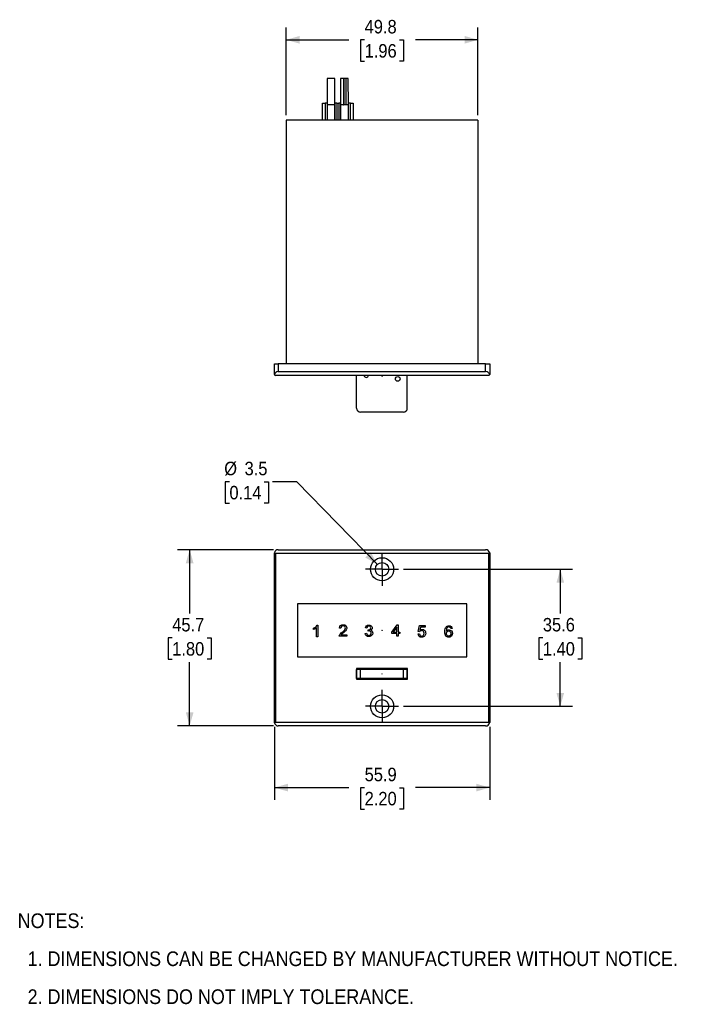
# Model space of a CAD drawing. Header units: millimetres. Extents: x 10 to 432, y 0 to 267.
# Tile 1 of 2: x 10 to 188, y 12 to 267. Entities that reach past the tile are written whole.
import ezdxf

# ---------------------------------------------------------------- set-up
doc = ezdxf.new("R2010")
doc.units = ezdxf.units.MM
doc.linetypes.add('SLD-Center', pattern=[19.05, 15.24, -1.27, 1.27, -1.27])
doc.linetypes.add('SLD-Solid', pattern=[0])
doc.layers.add('CENTER', color=40, linetype='SLD-Center')
doc.layers.add('DIMENSIONS', color=140, linetype='SLD-Solid', lineweight=25)
doc.layers.add('TEXT', color=140, linetype='SLD-Solid', lineweight=25)
doc.styles.add('SLDTEXTSTYLE0', font='GOTHIC.TTF', dxfattribs={"width": 0.913})
doc.dimstyles.new('SLDDIMSTYLE0', dxfattribs={"dimtxt": 3.5, "dimasz": 3.5, "dimexe": 0, "dimexo": 0.0625, "dimgap": 0.875, "dimtad": 0, "dimtih": 1, "dimtoh": 1, "dimdec": 1, "dimrnd": 1e-09, "dimzin": 12, "dimdsep": 46, "dimtxsty": 'SLDTEXTSTYLE0', "dimsah": 1, "dimcen": 0.09, "dimadec": 0, "dimazin": 3, "dimtfac": 1, "dimtdec": 1, "dimtofl": 0, "dimtmove": 0, "dimatfit": 3, "dimfxl": 0, "dimfrac": 2, "dimtolj": 1, "dimtzin": 12, "dimarcsym": 0})
doc.dimstyles.new('SLDDIMSTYLE1', dxfattribs={"dimtxt": 3.5, "dimasz": 3.5, "dimexe": 0, "dimexo": 0.0625, "dimgap": 0.875, "dimtad": 0, "dimtih": 1, "dimtoh": 1, "dimdec": 1, "dimrnd": 1e-09, "dimzin": 12, "dimdsep": 46, "dimtxsty": 'SLDTEXTSTYLE0', "dimsah": 1, "dimcen": 0, "dimadec": 0, "dimazin": 3, "dimtfac": 1, "dimtdec": 1, "dimtofl": 0, "dimtmove": 0, "dimatfit": 3, "dimfxl": 0, "dimfrac": 2, "dimtolj": 1, "dimtzin": 12, "dimarcsym": 0})

# ---------------------------------------------------------------- blocks, each defined once
blk = doc.blocks.new('SW_NOTE_0_2')
at = {"layer": 'TEXT', "color": 0, "char_height": 3.81, "attachment_point": 1, "style": 'SLDTEXTSTYLE0'}
for s, insert in [('NOTES:', (0, 4.87)), ('  1. DIMENSIONS CAN BE CHANGED BY MANUFACTURER WITHOUT NOTICE.', (0, -4.99)), ('  2. DIMENSIONS DO NOT IMPLY TOLERANCE.', (0, -14.84))]:
    blk.add_mtext(s, dxfattribs=dict(at, insert=insert))
blk = doc.blocks.new('_D')
at = {"layer": 'DIMENSIONS'}
for p, q in [((109.4, 124.63), (153.26, 124.63)), ((150.09, 124.63), (150.09, 113.14)), ((145.56, 106.82), (144.5, 106.82)), ((144.5, 106.82), (144.5, 101.27)), ((154.62, 106.82), (155.68, 106.82)), ((155.68, 106.82), (155.68, 101.27)), ((144.5, 101.27), (145.56, 101.27)), ((150.09, 89.07), (150.09, 100.56)), ((155.68, 101.27), (154.62, 101.27)), ((109.4, 89.07), (153.26, 89.07))]:
    blk.add_line(p, q, dxfattribs=at)
for points in [[(150.09, 124.63), (149.09, 121.13), (151.09, 121.13)], [(150.09, 89.07), (151.09, 92.57), (149.09, 92.57)]]:
    blk.add_solid(points, dxfattribs=at)
at = {"layer": 'DIMENSIONS', "char_height": 3.5, "attachment_point": 1, "style": 'SLDTEXTSTYLE0'}
for s, insert in [('35.6', (145.56, 112)), ('1.40', (145.56, 105.74))]:
    blk.add_mtext(s, dxfattribs=dict(at, insert=insert))
blk = doc.blocks.new('_D_1')
at = {"layer": 'DIMENSIONS'}
for p, q in [((64.22, 147.35), (63.15, 147.35)), ((63.15, 147.35), (63.15, 141.8)), ((73.27, 147.35), (74.33, 147.35)), ((74.33, 147.35), (74.33, 141.8)), ((81.75, 147.35), (75.4, 147.35)), ((102.62, 125.88), (81.75, 147.35)), ((63.15, 141.8), (64.22, 141.8)), ((74.33, 141.8), (73.27, 141.8))]:
    blk.add_line(p, q, dxfattribs=at)
blk.add_solid([(102.62, 125.88), (100.9, 129.09), (99.46, 127.7)], dxfattribs=at)
at = {"layer": 'DIMENSIONS', "char_height": 3.5, "attachment_point": 1, "style": 'SLDTEXTSTYLE0'}
for s, insert in [('%%c', (62.87, 152.53)), ('3.5', (68.15, 152.53)), ('0.14', (64.22, 146.27))]:
    blk.add_mtext(s, dxfattribs=dict(at, insert=insert))
blk = doc.blocks.new('_D_2')
at = {"layer": 'DIMENSIONS'}
for p, q in [((75.9, 83.72), (75.9, 64.81)), ((131.78, 83.79), (131.78, 64.81)), ((75.9, 67.99), (95.18, 67.99)), ((99.31, 67.96), (98.25, 67.96)), ((98.25, 67.96), (98.25, 62.41)), ((108.37, 67.96), (109.43, 67.96)), ((109.43, 67.96), (109.43, 62.41)), ((131.78, 67.99), (112.5, 67.99)), ((98.25, 62.41), (99.31, 62.41)), ((109.43, 62.41), (108.37, 62.41))]:
    blk.add_line(p, q, dxfattribs=at)
for points in [[(75.9, 67.99), (79.4, 66.99), (79.4, 68.99)], [(131.78, 67.99), (128.28, 68.99), (128.28, 66.99)]]:
    blk.add_solid(points, dxfattribs=at)
at = {"layer": 'DIMENSIONS', "char_height": 3.5, "attachment_point": 1, "style": 'SLDTEXTSTYLE0'}
for s, insert in [('55.9', (99.31, 73.14)), ('2.20', (99.31, 66.88))]:
    blk.add_mtext(s, dxfattribs=dict(at, insert=insert))
blk = doc.blocks.new('_D_3')
at = {"layer": 'DIMENSIONS'}
for p, q in [((75.63, 129.71), (50.73, 129.71)), ((53.9, 129.71), (53.9, 113.14)), ((49.37, 106.82), (48.31, 106.82)), ((48.31, 106.82), (48.31, 101.27)), ((58.43, 106.82), (59.49, 106.82)), ((59.49, 106.82), (59.49, 101.27)), ((48.31, 101.27), (49.37, 101.27)), ((53.9, 83.99), (53.9, 100.56)), ((59.49, 101.27), (58.43, 101.27)), ((75.63, 83.99), (50.73, 83.99))]:
    blk.add_line(p, q, dxfattribs=at)
for points in [[(53.9, 129.71), (52.9, 126.21), (54.9, 126.21)], [(53.9, 83.99), (54.9, 87.49), (52.9, 87.49)]]:
    blk.add_solid(points, dxfattribs=at)
at = {"layer": 'DIMENSIONS', "char_height": 3.5, "attachment_point": 1, "style": 'SLDTEXTSTYLE0'}
for s, insert in [('45.7', (49.37, 112)), ('1.80', (49.37, 105.74))]:
    blk.add_mtext(s, dxfattribs=dict(at, insert=insert))
blk = doc.blocks.new('SW_CENTERMARKSYMBOL_0')
at = {"layer": 'CENTER', "color": 0}
for p, q in [((0, 2.54), (0, 4.29)), ((-2.54, 0), (-4.29, 0)), ((0, 0), (-2.54, 0)), ((0, 0), (0, 2.54)), ((0, 0), (0, -2.54)), ((0, 0), (2.54, 0)), ((2.54, 0), (4.29, 0)), ((0, -2.54), (0, -4.29))]:
    blk.add_line(p, q, dxfattribs=at)
blk = doc.blocks.new('SW_CENTERMARKSYMBOL_1')
at = {"layer": 'CENTER', "color": 0}
for p, q in [((0, 2.54), (0, 4.29)), ((-2.54, 0), (-4.29, 0)), ((0, 0), (-2.54, 0)), ((0, 0), (0, 2.54)), ((0, 0), (0, -2.54)), ((0, 0), (2.54, 0)), ((2.54, 0), (4.29, 0)), ((0, -2.54), (0, -4.29))]:
    blk.add_line(p, q, dxfattribs=at)
blk = doc.blocks.new('_D_7')
at = {"layer": 'DIMENSIONS'}
for p, q in [((78.95, 242.44), (78.95, 265.18)), ((128.73, 242.44), (128.73, 265.18)), ((78.95, 262), (95.18, 262)), ((99.31, 261.97), (98.25, 261.97)), ((98.25, 261.97), (98.25, 256.42)), ((108.37, 261.97), (109.43, 261.97)), ((109.43, 261.97), (109.43, 256.42)), ((128.73, 262), (112.5, 262)), ((98.25, 256.42), (99.31, 256.42)), ((109.43, 256.42), (108.37, 256.42))]:
    blk.add_line(p, q, dxfattribs=at)
for points in [[(78.95, 262), (82.45, 261), (82.45, 263)], [(128.73, 262), (125.23, 263), (125.23, 261)]]:
    blk.add_solid(points, dxfattribs=at)
at = {"layer": 'DIMENSIONS', "char_height": 3.5, "attachment_point": 1, "style": 'SLDTEXTSTYLE0'}
for s, insert in [('49.8', (99.31, 267.16)), ('1.96', (99.31, 260.89))]:
    blk.add_mtext(s, dxfattribs=dict(at, insert=insert))

msp = doc.modelspace()

# ---------------------------------------------------------------- linework, layer by layer
for p, q in [((89.55, 251.95), (89.57, 245.1)), ((91.57, 245.11), (91.55, 251.96)), ((93.06, 251.97), (93.08, 245.57)), ((93.82, 252), (93.84, 245.15)), ((93.82, 252), (93.87, 252)), ((93.87, 252), (93.89, 245.15)), ((93.92, 252), (93.87, 252)), ((93.92, 252), (93.94, 245.15)), ((94.39, 252), (94.41, 245.15)), ((95.08, 245.12), (95.06, 251.97)), ((88.35, 241.17), (88.35, 245.57)), ((88.35, 245.57), (89.06, 245.57)), ((89.06, 245.57), (89.06, 241.17)), ((89.57, 245.57), (89.06, 245.57)), ((89.57, 245.57), (89.57, 241.17)), ((91.57, 245.57), (91.57, 241.17)), ((92.08, 245.57), (91.57, 245.57)), ((92.08, 245.57), (92.08, 241.17)), ((92.08, 245.57), (92.58, 245.57)), ((92.58, 245.57), (92.58, 241.17)), ((93.08, 245.57), (92.58, 245.57)), ((93.08, 245.57), (93.08, 241.17)), ((95.09, 241.17), (95.09, 245.57)), ((95.6, 245.57), (95.09, 245.57)), ((95.6, 245.57), (96.35, 245.57)), ((95.6, 241.17), (95.6, 245.57)), ((96.35, 245.57), (96.35, 241.17)), ((89.57, 245.1), (89.57, 241.17)), ((91.57, 241.17), (91.57, 245.11)), ((93.84, 245.15), (93.89, 245.15)), ((94.41, 245.15), (93.94, 245.15)), ((95.08, 241.17), (95.08, 245.12)), ((128.73, 241.17), (78.95, 241.17)), ((78.95, 241.17), (78.95, 177.97)), ((128.73, 241.17), (128.73, 177.97)), ((75.9, 175.17), (75.9, 177.97)), ((75.9, 177.97), (76.9, 177.97)), ((76.9, 177.97), (76.9, 175.92)), ((130.71, 177.97), (76.9, 177.97)), ((130.71, 175.92), (130.71, 177.97)), ((130.71, 177.97), (131.78, 177.97)), ((131.78, 177.97), (131.78, 175.17)), ((131.53, 174.92), (76.15, 174.92)), ((76.9, 175.92), (130.71, 175.92)), ((97.24, 166.42), (97.24, 174.92)), ((103.83, 174.92), (103.83, 174.67)), ((103.83, 174.67), (103.85, 174.67)), ((103.85, 174.67), (103.85, 174.92)), ((110.39, 166.42), (110.39, 174.92)), ((109.39, 165.42), (98.24, 165.42)), ((75.9, 84.99), (75.9, 128.71)), ((131.53, 128.71), (76.15, 128.71)), ((76.15, 128.71), (76.15, 84.99)), ((76.9, 129.71), (130.71, 129.71)), ((131.53, 84.99), (131.53, 128.71)), ((131.78, 128.63), (131.78, 85.06)), ((81.87, 115.64), (81.87, 101.92)), ((125.81, 115.64), (81.87, 115.64)), ((125.81, 101.92), (125.81, 115.64)), ((86.95, 110.1), (87.18, 110.1)), ((87.18, 110.1), (87.18, 107.1)), ((106.38, 108.29), (107.74, 110.24)), ((107.74, 110.24), (108.05, 110.24)), ((108.05, 110.24), (108.05, 108.29)), ((113.23, 108.46), (113.52, 110)), ((113.52, 110), (115.01, 110)), ((115.01, 110), (115.01, 109.65)), ((86.08, 108.99), (86.08, 109.35)), ((86.82, 107.1), (86.82, 109.44)), ((93.17, 109.33), (92.79, 109.37)), ((93.23, 107.59), (94.71, 107.59)), ((94.71, 107.59), (94.71, 107.24)), ((99.47, 107.99), (99.83, 108.04)), ((99.86, 109.34), (99.5, 109.41)), ((100.19, 108.61), (100.23, 108.92)), ((106.38, 107.95), (106.38, 108.29)), ((107.68, 107.95), (106.38, 107.95)), ((107.68, 109.64), (106.74, 108.29)), ((106.74, 108.29), (107.68, 108.29)), ((107.68, 108.29), (107.68, 109.64)), ((107.68, 107.24), (107.68, 107.95)), ((108.05, 108.29), (108.45, 108.29)), ((108.05, 107.95), (108.05, 107.24)), ((108.45, 107.95), (108.05, 107.95)), ((108.45, 108.29), (108.45, 107.95)), ((113.17, 107.84), (113.55, 107.86)), ((113.58, 108.41), (113.23, 108.46)), ((113.81, 109.65), (113.66, 108.84)), ((115.01, 109.65), (113.81, 109.65)), ((122.03, 109.25), (121.67, 109.22)), ((87.18, 107.1), (86.82, 107.1)), ((94.71, 107.24), (92.72, 107.24)), ((108.05, 107.24), (107.68, 107.24)), ((81.87, 101.92), (125.81, 101.92)), ((110.44, 98.87), (97.19, 98.87)), ((97.19, 98.87), (97.19, 96.08)), ((97.19, 98.1), (97.24, 98.1)), ((97.24, 96.33), (97.24, 98.63)), ((98.24, 98.63), (97.24, 98.63)), ((98.24, 96.33), (98.24, 98.63)), ((109.39, 98.63), (98.24, 98.63)), ((101.31, 98.87), (101.31, 98.63)), ((106.31, 98.87), (106.31, 98.63)), ((109.39, 96.33), (109.39, 98.63)), ((110.39, 98.63), (109.39, 98.63)), ((110.39, 96.33), (110.39, 98.63)), ((110.39, 98.1), (110.44, 98.1)), ((110.44, 96.08), (110.44, 98.87)), ((97.24, 96.33), (97.19, 96.33)), ((110.44, 96.17), (97.19, 96.17)), ((97.19, 96.08), (110.44, 96.08)), ((98.24, 96.33), (97.24, 96.33)), ((109.39, 96.33), (98.24, 96.33)), ((110.39, 96.33), (109.39, 96.33)), ((110.44, 96.33), (110.39, 96.33)), ((76.15, 84.99), (131.53, 84.99)), ((130.71, 83.99), (76.9, 83.99))]:
    msp.add_line(p, q)
at = {"flags": 128}
for points in [[(97.57, 98.87), (97.79, 98.7), (97.89, 98.63)], [(109.79, 98.63), (110.08, 98.85), (110.11, 98.87)]]:
    msp.add_lwpolyline(points, dxfattribs=at)
for centre, radius in [((107.89, 174.02), 0.6), ((103.84, 124.63), 3), ((103.84, 124.63), 1.75), ((103.84, 108.78), 0.0254), ((103.84, 108.78), 0.01), ((103.81, 97.48), 0.01), ((103.84, 89.07), 3), ((103.84, 89.07), 1.75)]:
    msp.add_circle(centre, radius)
for centre, radius, start, end in [((94.15, 219.37), 32.63, 89.5903, 90.4097), ((94.17, 212.51), 32.63, 89.5903, 90.4097), ((76.9, 174.92), 1, 90, 170.3713), ((76.15, 175.17), 0.25, 199.3263, 270), ((99.74, 175.02), 0.6, 189.5941, 350.4059), ((130.71, 174.84), 1.08, 11.8388, 90), ((131.53, 175.17), 0.25, 270, 335.3034), ((98.24, 166.42), 1, 180, 270), ((109.39, 166.42), 1, 270, 0), ((76.9, 128.71), 1, 90, 170.3713), ((76.15, 128.96), 0.25, 199.3263, 270), ((130.71, 128.63), 1.08, 11.8388, 90), ((131.53, 128.96), 0.25, 270, 335.3034), ((100.27, 109.14), 0.22, 258.4962, 273.8756), ((76.15, 84.74), 0.25, 90, 160.6737), ((76.9, 84.99), 1, 189.6287, 270), ((130.71, 85.06), 1.08, 270, 348.1612), ((131.53, 84.74), 0.25, 24.6966, 90)]:
    msp.add_arc(centre, radius, start, end)
for centre, start_param, end_param in [((90.55, 251.96), 6.282045, 9.423638), ((94.06, 251.97), 1.81638, 3.141779), ((94.06, 251.97), 0.000187, 1.237332), ((90.57, 245.1), 6.282045, 9.423638), ((94.08, 245.12), 1.81638, 3.065279), ((94.08, 245.12), 6.283099, 7.520517)]:
    msp.add_ellipse(centre, major_axis=(1, 0.003), ratio=0.029746, start_param=start_param, end_param=end_param)
for points in [[(93.94, 245.15), (93.92, 245.15), (93.91, 245.15), (93.89, 245.15)], [(75.9, 175.17), (75.9, 175.14), (75.9, 175.11), (75.91, 175.09)], [(131.76, 175.06), (131.77, 175.1), (131.78, 175.13), (131.78, 175.17)], [(75.9, 128.71), (75.9, 128.77), (75.9, 128.82), (75.91, 128.88)], [(131.76, 128.86), (131.77, 128.78), (131.78, 128.71), (131.78, 128.63)], [(75.91, 84.82), (75.9, 84.88), (75.9, 84.93), (75.9, 84.99)], [(131.78, 85.06), (131.78, 84.99), (131.77, 84.92), (131.76, 84.84)]]:
    msp.add_open_spline(points, degree=3)
for points, knots in [([(86.08, 109.35), (86.28, 109.44), (86.46, 109.56), (86.62, 109.7), (86.77, 109.84), (86.88, 109.97), (86.95, 110.1)], [0, 0, 0, 0, 0.553554, 0.553554, 0.553554, 1, 1, 1, 1]), ([(92.72, 107.24), (92.72, 107.32), (92.73, 107.41), (92.76, 107.49), (92.82, 107.62), (92.9, 107.76), (93.12, 108.02), (93.28, 108.17), (93.49, 108.34), (93.82, 108.6), (94.04, 108.82), (94.15, 108.97), (94.27, 109.13), (94.32, 109.27), (94.32, 109.56), (94.27, 109.68), (94.17, 109.78), (94.06, 109.89), (93.93, 109.93), (93.58, 109.93), (93.44, 109.88), (93.33, 109.77), (93.23, 109.67), (93.17, 109.52), (93.17, 109.33)], [0, 0, 0, 0, 0.056605, 0.056605, 0.056605, 0.17946, 0.17946, 0.302315, 0.302315, 0.302315, 0.501258, 0.501258, 0.501258, 0.597261, 0.597261, 0.695968, 0.695968, 0.695968, 0.79202, 0.79202, 0.894933, 0.894933, 0.894933, 1, 1, 1, 1]), ([(92.79, 109.37), (92.82, 109.65), (92.91, 109.87), (93.08, 110.02), (93.25, 110.16), (93.48, 110.24), (94.05, 110.24), (94.28, 110.16), (94.45, 110), (94.62, 109.84), (94.7, 109.64), (94.7, 109.29), (94.68, 109.17), (94.58, 108.94), (94.5, 108.82), (94.27, 108.56), (94.08, 108.39), (93.82, 108.16), (93.6, 107.98), (93.45, 107.85), (93.39, 107.79), (93.33, 107.72), (93.28, 107.65), (93.23, 107.59)], [0, 0, 0, 0, 0.137684, 0.137684, 0.137684, 0.277952, 0.277952, 0.41822, 0.41822, 0.41822, 0.586671, 0.586671, 0.672324, 0.672324, 0.757978, 0.757978, 0.843631, 0.843631, 0.843631, 0.951706, 0.951706, 0.951706, 1, 1, 1, 1]), ([(99.5, 109.41), (99.55, 109.65), (99.65, 109.83), (99.96, 110.1), (100.16, 110.17), (100.55, 110.17), (100.7, 110.13), (100.97, 110), (101.08, 109.9), (101.15, 109.78), (101.22, 109.66), (101.26, 109.54), (101.26, 109.27), (101.22, 109.16), (101.09, 108.95), (100.99, 108.87), (100.85, 108.81)], [0, 0, 0, 0, 0.191729, 0.191729, 0.383458, 0.383458, 0.517185, 0.517185, 0.650913, 0.650913, 0.650913, 0.771953, 0.771953, 0.885976, 0.885976, 1, 1, 1, 1]), ([(100.29, 108.92), (100.44, 108.92), (100.58, 108.96), (100.82, 109.12), (100.89, 109.24), (100.89, 109.54), (100.84, 109.65), (100.75, 109.74), (100.66, 109.83), (100.54, 109.87), (100.26, 109.87), (100.14, 109.82), (100.04, 109.74), (99.95, 109.65), (99.89, 109.52), (99.86, 109.34)], [0, 0, 0, 0, 0.181655, 0.181655, 0.36331, 0.36331, 0.504832, 0.504832, 0.504832, 0.662179, 0.662179, 0.819526, 0.819526, 0.819526, 1, 1, 1, 1]), ([(120.49, 108.54), (120.58, 108.68), (120.68, 108.77), (120.81, 108.84), (120.94, 108.9), (121.07, 108.94), (121.45, 108.94), (121.66, 108.85), (121.82, 108.67), (121.99, 108.49), (122.08, 108.26), (122.08, 107.8), (122.04, 107.63), (121.96, 107.47), (121.88, 107.31), (121.77, 107.19), (121.63, 107.11), (121.49, 107.02), (121.33, 106.98), (120.85, 106.98), (120.61, 107.09), (120.42, 107.31), (120.23, 107.53), (120.13, 107.9), (120.13, 108.97), (120.24, 109.38), (120.45, 109.64), (120.63, 109.87), (120.88, 109.98), (121.42, 109.98), (121.61, 109.91), (121.91, 109.65), (122, 109.47), (122.03, 109.25)], [0, 0, 0, 0, 0.048061, 0.048061, 0.048061, 0.091992, 0.091992, 0.168099, 0.168099, 0.168099, 0.25227, 0.25227, 0.307599, 0.307599, 0.307599, 0.361742, 0.361742, 0.361742, 0.41504, 0.41504, 0.506832, 0.506832, 0.506832, 0.633003, 0.633003, 0.773789, 0.773789, 0.773789, 0.864388, 0.864388, 0.932194, 0.932194, 1, 1, 1, 1]), ([(86.82, 109.44), (86.73, 109.35), (86.61, 109.27), (86.47, 109.18), (86.32, 109.1), (86.19, 109.04), (86.08, 108.99)], [0, 0, 0, 0, 0.500378, 0.500378, 0.500378, 1, 1, 1, 1]), ([(100.85, 108.81), (101.03, 108.77), (101.16, 108.68), (101.26, 108.56), (101.36, 108.43), (101.4, 108.27), (101.4, 107.83), (101.31, 107.61), (101.12, 107.43), (100.93, 107.26), (100.7, 107.17), (100.15, 107.17), (99.94, 107.24), (99.77, 107.39), (99.6, 107.55), (99.5, 107.75), (99.47, 107.99)], [0, 0, 0, 0, 0.125687, 0.125687, 0.125687, 0.2601, 0.2601, 0.443518, 0.443518, 0.443518, 0.643727, 0.643727, 0.824737, 0.824737, 0.824737, 1, 1, 1, 1]), ([(99.83, 108.04), (99.88, 107.83), (99.95, 107.69), (100.04, 107.6), (100.14, 107.51), (100.27, 107.46), (100.41, 107.47), (100.59, 107.47), (100.73, 107.52), (100.85, 107.64), (100.96, 107.76), (101.02, 107.9), (101.02, 108.24), (100.97, 108.38), (100.75, 108.59), (100.61, 108.65), (100.38, 108.65), (100.29, 108.63), (100.19, 108.61)], [0, 0, 0, 0, 0.163118, 0.163118, 0.163118, 0.295689, 0.295689, 0.295689, 0.454622, 0.454622, 0.454622, 0.618649, 0.618649, 0.777085, 0.777085, 0.93552, 0.93552, 1, 1, 1, 1]), ([(113.66, 108.84), (113.84, 108.97), (114.02, 109.03), (114.48, 109.03), (114.7, 108.94), (115.06, 108.58), (115.15, 108.35), (115.15, 107.79), (115.07, 107.56), (114.91, 107.36), (114.72, 107.12), (114.46, 107), (113.86, 107), (113.64, 107.07), (113.46, 107.23), (113.29, 107.38), (113.2, 107.58), (113.17, 107.84)], [0, 0, 0, 0, 0.112615, 0.112615, 0.26163, 0.26163, 0.410645, 0.410645, 0.553364, 0.553364, 0.553364, 0.725553, 0.725553, 0.865779, 0.865779, 0.865779, 1, 1, 1, 1]), ([(113.55, 107.86), (113.58, 107.68), (113.64, 107.53), (113.75, 107.44), (113.85, 107.35), (113.98, 107.3), (114.13, 107.3), (114.31, 107.3), (114.46, 107.37), (114.58, 107.5), (114.7, 107.63), (114.76, 107.81), (114.76, 108.24), (114.7, 108.4), (114.58, 108.52), (114.47, 108.64), (114.32, 108.71), (114, 108.71), (113.89, 108.68), (113.8, 108.62), (113.7, 108.57), (113.63, 108.5), (113.58, 108.41)], [0, 0, 0, 0, 0.129697, 0.129697, 0.129697, 0.242458, 0.242458, 0.242458, 0.381366, 0.381366, 0.381366, 0.537675, 0.537675, 0.684128, 0.684128, 0.684128, 0.826047, 0.826047, 0.915296, 0.915296, 0.915296, 1, 1, 1, 1]), ([(121.67, 109.22), (121.64, 109.36), (121.59, 109.46), (121.53, 109.53), (121.44, 109.63), (121.31, 109.68), (121.05, 109.68), (120.95, 109.65), (120.86, 109.59), (120.75, 109.51), (120.66, 109.38), (120.59, 109.22), (120.53, 109.06), (120.49, 108.84), (120.49, 108.54)], [0, 0, 0, 0, 0.152928, 0.152928, 0.152928, 0.337407, 0.337407, 0.484492, 0.484492, 0.484492, 0.689293, 0.689293, 0.689293, 1, 1, 1, 1]), ([(120.54, 107.98), (120.54, 107.86), (120.57, 107.74), (120.68, 107.51), (120.75, 107.42), (120.84, 107.37), (120.94, 107.31), (121.04, 107.28), (121.15, 107.28), (121.3, 107.28), (121.43, 107.34), (121.54, 107.46), (121.65, 107.58), (121.71, 107.75), (121.71, 108.17), (121.65, 108.32), (121.44, 108.56), (121.3, 108.62), (120.97, 108.62), (120.83, 108.56), (120.72, 108.44), (120.6, 108.32), (120.54, 108.17), (120.54, 107.98)], [0, 0, 0, 0, 0.089911, 0.089911, 0.179823, 0.179823, 0.179823, 0.260082, 0.260082, 0.260082, 0.373585, 0.373585, 0.373585, 0.503241, 0.503241, 0.628095, 0.628095, 0.752949, 0.752949, 0.873448, 0.873448, 0.873448, 1, 1, 1, 1])]:
    msp.add_open_spline(points, degree=3, knots=knots)

# ---------------------------------------------------------------- block references
at = {"layer": 'CENTER'}
for name, p in [('SW_CENTERMARKSYMBOL_0', (103.84, 124.63)), ('SW_CENTERMARKSYMBOL_1', (103.84, 89.07))]:
    msp.add_blockref(name, p, dxfattribs=at)
at = {"layer": 'TEXT'}
msp.add_blockref('SW_NOTE_0_2', (9.26, 30.48), dxfattribs=at)

# ---------------------------------------------------------------- dimensions: what is measured, and where the dimension line sits
at = {"layer": 'DIMENSIONS'}
dim = msp.add_linear_dim(base=(128.73, 262), p1=(78.95, 241.17), p2=(128.73, 241.17), dimstyle='SLDDIMSTYLE0', dxfattribs=at)
dim.commit()
dim.dimension.update_dxf_attribs({"geometry": '_D_7', "text_midpoint": (103.84, 262), "dimtype": 160})
dim = msp.add_diameter_dim_2p(p1=(105.06, 123.38), p2=(102.62, 125.88), dimstyle='SLDDIMSTYLE1', dxfattribs=at)
dim.commit()
dim.dimension.update_dxf_attribs({"geometry": '_D_1', "text_midpoint": (68.74, 147.35), "dimtype": 163})
for base, p1, p2, angle, picture, middle in [((53.9, 83.99), (76.9, 129.71), (76.9, 83.99), 90, '_D_3', (53.9, 106.85)), ((150.09, 89.07), (108.13, 124.63), (108.13, 89.07), 90, '_D', (150.09, 106.85)), ((131.78, 67.99), (75.9, 84.99), (131.78, 85.06), 0, '_D_2', (103.84, 67.99))]:
    dim = msp.add_linear_dim(base=base, p1=p1, p2=p2, angle=angle, dimstyle='SLDDIMSTYLE0', dxfattribs=at)
    dim.commit()
    dim.dimension.update_dxf_attribs({"geometry": picture, "text_midpoint": middle, "dimtype": 160})

doc.saveas('drawing.dxf')
